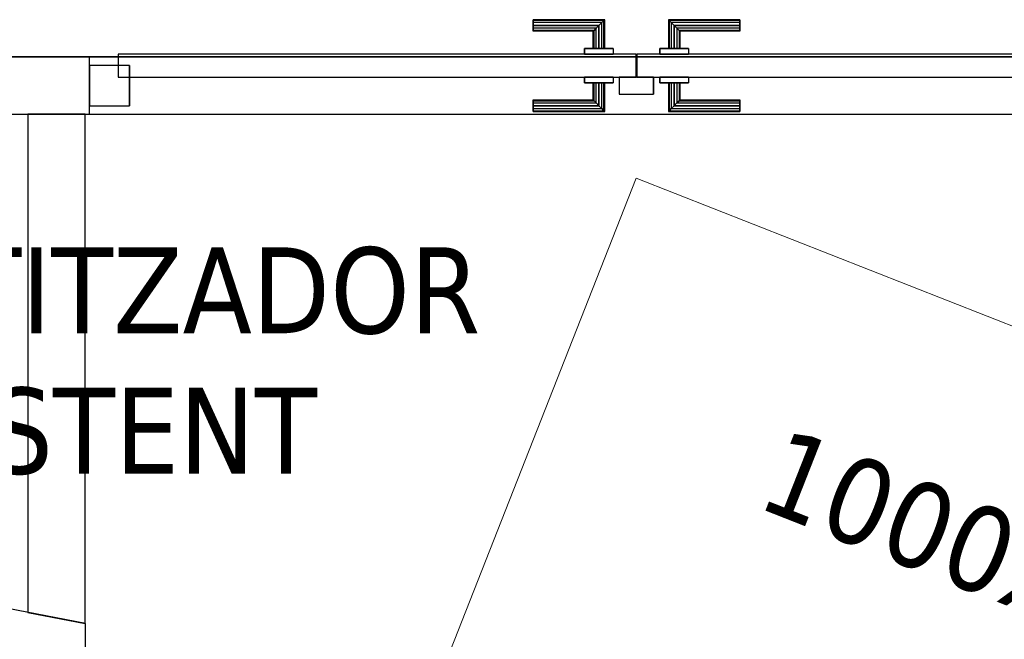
# Model space of a CAD drawing. Header units: metres. Extents: x 391.1 to 427.5, y 12.8 to 28.4.
# Tile 99 of 189: x 407.1 to 408.8, y 23.3 to 24.4. Entities that reach past the tile are written whole.
import ezdxf

# ---------------------------------------------------------------- set-up
doc = ezdxf.new("R2010")
doc.units = ezdxf.units.M
doc.layers.add('01_CARPINTERIA', color=5, linetype='Continuous', lineweight=25, true_color=0x0000ff)
doc.layers.add('01_SUELOS', color=7, linetype='Continuous', lineweight=25, true_color=0x007f00)
for name, color, linetype, lineweight in [('A-GENM-____-OTLN', 7, 'Continuous', 18), ('A-WALL-____-MCUT', 7, 'Continuous', 25), ('A-WALL-____-OTLN', 7, 'Continuous', 25), ('G-____-____-TEXT', 7, 'Continuous', 30), ('M-HVAC-DUCT-IDEN', 7, 'Continuous', 30), ('M-HVAC-DUCT-OTLN', 7, 'Continuous', 18)]:
    doc.layers.add(name, color=color, linetype=linetype, lineweight=lineweight)
doc.styles.add('Tahoma_2', font='tahoma.ttf', dxfattribs={"height": 0.15})

# ---------------------------------------------------------------- blocks, each defined once
blk = doc.blocks.new('Family - LONDR55-XX_ZZ-ARQ-CAA-M3D-Londres55-152321-03_CLI_AIRE_P0A')
at = {"layer": '01_SUELOS', "color": 9, "true_color": 0xaad4aa}
for p, q in [((1.06, 0.7159), (6.46, 0.7159)), ((1.06, 0.7159), (6.46, 0.7159)), ((6.46, 0.7159), (1.06, 0.7159)), ((6.46, 0.7159), (1.06, 0.7159))]:
    blk.add_line(p, q, dxfattribs=at)
blk = doc.blocks.new('Family - Evans PA-152330-03_CLI_AIRE_P0A')
at = {"layer": 'A-WALL-____-MCUT', "color": 253, "true_color": 0xaaaaaa}
for p, q in [((0.019, 0.1), (0, 0)), ((0.8879, 0.1), (0.019, 0.1)), ((0.8879, 0), (0.8879, 0.1)), ((0, 0), (0.8879, 0))]:
    blk.add_line(p, q, dxfattribs=at)
at = {"layer": 'A-WALL-____-OTLN', "color": 253, "true_color": 0xaaaaaa}
for p, q in [((0.019, 0.1), (0, 0)), ((0.8879, 0.1), (0.019, 0.1)), ((0.8879, 0), (0.8879, 0.1)), ((0, 0), (0.8879, 0))]:
    blk.add_line(p, q, dxfattribs=at)
at = {"layer": 'A-WALL-____-OTLN', "color": 253, "lineweight": 18, "true_color": 0xaaaaaa}
blk.add_line((0, 0), (0.8879, 0), dxfattribs=at)
blk = doc.blocks.new('Family - Evans PA-152483-03_CLI_AIRE_P0A')
at = {"layer": 'A-WALL-____-MCUT', "color": 253, "true_color": 0xaaaaaa}
for p, q in [((-0.019, 0.1), (0, 0)), ((1.1449, 0.1), (-0.019, 0.1)), ((1.1639, 0), (1.1449, 0.1)), ((0, 0), (1.1639, 0))]:
    blk.add_line(p, q, dxfattribs=at)
at = {"layer": 'A-WALL-____-OTLN', "color": 253, "true_color": 0xaaaaaa}
for p, q in [((-0.019, 0.1), (0, 0)), ((1.1449, 0.1), (-0.019, 0.1)), ((1.1639, 0), (1.1449, 0.1)), ((0, 0), (1.1639, 0))]:
    blk.add_line(p, q, dxfattribs=at)
at = {"layer": 'A-WALL-____-OTLN', "color": 253, "lineweight": 18, "true_color": 0xaaaaaa}
blk.add_line((0, 0), (1.1639, 0), dxfattribs=at)
blk = doc.blocks.new('Family - Evans PA-152603-03_CLI_AIRE_P0A')
at = {"layer": 'A-WALL-____-MCUT', "color": 253, "true_color": 0xaaaaaa}
for p, q in [((2.727, 0.1), (2.5316, 0.1)), ((2.5316, 0.1), (2.5316, 0)), ((2.5316, 0), (2.727, 0))]:
    blk.add_line(p, q, dxfattribs=at)
at = {"layer": 'A-WALL-____-OTLN', "color": 253, "true_color": 0xaaaaaa}
for p, q in [((5.2009, 0.1), (0, 0.1)), ((2.5316, 0.1), (0.6225, 0.1)), ((2.5316, 0.1), (2.5316, 0)), ((0, 0), (5.2009, 0)), ((0.6225, 0), (2.5316, 0))]:
    blk.add_line(p, q, dxfattribs=at)
at = {"layer": 'A-WALL-____-OTLN', "color": 253, "lineweight": 18, "true_color": 0xaaaaaa}
blk.add_line((0, 0), (5.2009, 0), dxfattribs=at)
blk = doc.blocks.new('Family - Vano de puerta PA-152607-03_CLI_AIRE_P0A')
at = {"layer": 'A-GENM-____-OTLN', "color": 253, "true_color": 0xaaaaaa}
for p, q in [((407.185, 24.3496), (407.185, 24.2496)), ((409.0941, 24.3496), (407.185, 24.3496)), ((407.185, 24.3496), (407.185, 24.2496)), ((407.185, 24.3496), (409.0941, 24.3496)), ((407.185, 24.2496), (409.0941, 24.2496)), ((409.0941, 24.2496), (407.185, 24.2496))]:
    blk.add_line(p, q, dxfattribs=at)
blk = doc.blocks.new('Family - LONDR55-XX_ZZ-ARQ-CAA-M3D-Londres55-152646-03_CLI_AIRE_P0A')
at = {"layer": '01_CARPINTERIA', "color": 161, "true_color": 0xaaaaff}
for p, q in [((0.774, 0.1487), (0.774, 0.15)), ((0.774, 0.15), (0.774, 0.1487)), ((0.899, 0.15), (0.774, 0.15)), ((0.774, 0.145), (0.774, 0.1487)), ((0.774, 0.1487), (0.774, 0.145)), ((0.8977, 0.1487), (0.774, 0.1487)), ((0.8977, 0.1487), (0.774, 0.1487)), ((0.774, 0.14), (0.774, 0.145)), ((0.774, 0.145), (0.774, 0.14)), ((0.894, 0.145), (0.774, 0.145)), ((0.894, 0.145), (0.774, 0.145)), ((0.774, 0.135), (0.774, 0.14)), ((0.774, 0.14), (0.774, 0.135)), ((0.774, 0.14), (0.889, 0.14)), ((0.889, 0.14), (0.774, 0.14)), ((0.884, 0.135), (0.889, 0.14)), ((0.889, 0.14), (0.884, 0.135)), ((0.894, 0.145), (0.889, 0.14)), ((0.889, 0.14), (0.894, 0.145)), ((0.889, 0.14), (0.889, 0.1)), ((0.889, 0.1), (0.889, 0.14)), ((0.8977, 0.1487), (0.894, 0.145)), ((0.894, 0.145), (0.8977, 0.1487)), ((0.894, 0.1), (0.894, 0.145)), ((0.894, 0.1), (0.894, 0.145)), ((0.899, 0.15), (0.8977, 0.1487)), ((0.8977, 0.1487), (0.899, 0.15)), ((0.8977, 0.1), (0.8977, 0.1487)), ((0.8977, 0.1), (0.8977, 0.1487)), ((0.899, 0.1), (0.899, 0.15)), ((1.0114, 0.1487), (1.01, 0.15)), ((1.01, 0.15), (1.01, 0.1)), ((1.01, 0.15), (1.0114, 0.1487)), ((1.135, 0.15), (1.01, 0.15)), ((1.015, 0.145), (1.0114, 0.1487)), ((1.0114, 0.1487), (1.0114, 0.1)), ((1.0114, 0.1487), (1.0114, 0.1)), ((1.0114, 0.1487), (1.015, 0.145)), ((1.135, 0.1487), (1.0114, 0.1487)), ((1.135, 0.1487), (1.0114, 0.1487)), ((1.02, 0.14), (1.015, 0.145)), ((1.015, 0.145), (1.015, 0.1)), ((1.015, 0.145), (1.015, 0.1)), ((1.015, 0.145), (1.02, 0.14)), ((1.135, 0.145), (1.015, 0.145)), ((1.135, 0.145), (1.015, 0.145)), ((1.02, 0.1), (1.02, 0.14)), ((1.02, 0.14), (1.02, 0.1)), ((1.02, 0.14), (1.025, 0.135)), ((1.025, 0.135), (1.02, 0.14)), ((1.02, 0.14), (1.135, 0.14)), ((1.135, 0.14), (1.02, 0.14)), ((1.135, 0.1487), (1.135, 0.15)), ((1.135, 0.15), (1.135, 0.1487)), ((1.135, 0.145), (1.135, 0.1487)), ((1.135, 0.1487), (1.135, 0.145)), ((1.135, 0.145), (1.135, 0.14)), ((1.135, 0.14), (1.135, 0.145)), ((1.135, 0.14), (1.135, 0.135)), ((1.135, 0.135), (1.135, 0.14)), ((0.774, 0.135), (0.774, 0.1313)), ((0.774, 0.1313), (0.774, 0.135)), ((0.884, 0.135), (0.774, 0.135)), ((0.884, 0.135), (0.774, 0.135)), ((0.774, 0.1313), (0.774, 0.13)), ((0.774, 0.13), (0.774, 0.1313)), ((0.8804, 0.1313), (0.774, 0.1313)), ((0.8804, 0.1313), (0.774, 0.1313)), ((0.879, 0.13), (0.774, 0.13)), ((0.879, 0.13), (0.8804, 0.1313)), ((0.8804, 0.1313), (0.879, 0.13)), ((0.879, 0.1), (0.879, 0.13)), ((0.8804, 0.1313), (0.884, 0.135)), ((0.884, 0.135), (0.8804, 0.1313)), ((0.8804, 0.1), (0.8804, 0.1313)), ((0.8804, 0.1), (0.8804, 0.1313)), ((0.884, 0.1), (0.884, 0.135)), ((0.884, 0.1), (0.884, 0.135)), ((1.025, 0.135), (1.025, 0.1)), ((1.025, 0.135), (1.0287, 0.1313)), ((1.0287, 0.1313), (1.025, 0.135)), ((1.025, 0.135), (1.025, 0.1)), ((1.135, 0.135), (1.025, 0.135)), ((1.135, 0.135), (1.025, 0.135)), ((1.0287, 0.1313), (1.0287, 0.1)), ((1.0287, 0.1313), (1.03, 0.13)), ((1.03, 0.13), (1.0287, 0.1313)), ((1.0287, 0.1313), (1.0287, 0.1)), ((1.135, 0.1313), (1.0287, 0.1313)), ((1.135, 0.1313), (1.0287, 0.1313)), ((1.03, 0.13), (1.03, 0.1)), ((1.135, 0.13), (1.03, 0.13)), ((1.135, 0.135), (1.135, 0.1313)), ((1.135, 0.1313), (1.135, 0.135)), ((1.135, 0.1313), (1.135, 0.13)), ((1.135, 0.13), (1.135, 0.1313)), ((0.954, 0.09), (0.05, 0.09)), ((0.05, 0.09), (0.05, 0.05)), ((0.954, 0.09), (0.05, 0.09)), ((0.05, 0.09), (0.05, 0.05)), ((0.914, 0.1), (0.864, 0.1)), ((0.864, 0.1), (0.914, 0.1)), ((0.864, 0.1), (0.864, 0.09)), ((0.864, 0.09), (0.864, 0.1)), ((0.914, 0.09), (0.864, 0.09)), ((0.864, 0.09), (0.914, 0.09)), ((0.8804, 0.1), (0.879, 0.1)), ((0.879, 0.1), (0.8804, 0.1)), ((0.884, 0.1), (0.8804, 0.1)), ((0.8804, 0.1), (0.884, 0.1)), ((0.889, 0.1), (0.884, 0.1)), ((0.884, 0.1), (0.889, 0.1)), ((0.894, 0.1), (0.889, 0.1)), ((0.889, 0.1), (0.894, 0.1)), ((0.894, 0.1), (0.8977, 0.1)), ((0.8977, 0.1), (0.894, 0.1)), ((0.8977, 0.1), (0.899, 0.1)), ((0.899, 0.1), (0.8977, 0.1)), ((0.914, 0.1), (0.914, 0.09)), ((0.914, 0.1), (0.914, 0.09)), ((0.954, 0.05), (0.954, 0.09)), ((0.954, 0.09), (0.954, 0.05)), ((1.8591, 0.09), (0.955, 0.09)), ((0.955, 0.09), (0.955, 0.05)), ((1.8591, 0.09), (0.955, 0.09)), ((0.955, 0.09), (0.955, 0.05)), ((1.045, 0.1), (0.995, 0.1)), ((0.995, 0.1), (1.045, 0.1)), ((0.995, 0.1), (0.995, 0.09)), ((0.995, 0.09), (0.995, 0.1)), ((1.045, 0.09), (0.995, 0.09)), ((0.995, 0.09), (1.045, 0.09)), ((1.0114, 0.1), (1.01, 0.1)), ((1.01, 0.1), (1.0114, 0.1)), ((1.015, 0.1), (1.0114, 0.1)), ((1.0114, 0.1), (1.015, 0.1)), ((1.02, 0.1), (1.015, 0.1)), ((1.015, 0.1), (1.02, 0.1)), ((1.025, 0.1), (1.02, 0.1)), ((1.02, 0.1), (1.025, 0.1)), ((1.025, 0.1), (1.0287, 0.1)), ((1.0287, 0.1), (1.025, 0.1)), ((1.0287, 0.1), (1.03, 0.1)), ((1.03, 0.1), (1.0287, 0.1)), ((1.045, 0.1), (1.045, 0.09)), ((1.045, 0.1), (1.045, 0.09)), ((0.07, 0.07), (0, 0.07)), ((0, 0.07), (0, 0)), ((0.07, 0.07), (0, 0.07)), ((0, 0.07), (0, 0)), ((0.07, 0), (0.07, 0.07)), ((0.07, 0.07), (0.07, 0)), ((0.05, 0.05), (0.954, 0.05)), ((0.05, 0.05), (0.954, 0.05)), ((0.864, 0.05), (0.914, 0.05)), ((0.914, 0.05), (0.864, 0.05)), ((0.864, 0.05), (0.864, 0.04)), ((0.864, 0.04), (0.864, 0.05)), ((0.864, 0.04), (0.914, 0.04)), ((0.914, 0.04), (0.864, 0.04)), ((0.8804, 0.04), (0.879, 0.04)), ((0.879, 0.04), (0.8804, 0.04)), ((0.879, 0.01), (0.879, 0.04)), ((0.884, 0.04), (0.8804, 0.04)), ((0.8804, 0.04), (0.884, 0.04)), ((0.8804, 0.0087), (0.8804, 0.04)), ((0.8804, 0.0087), (0.8804, 0.04)), ((0.884, 0.04), (0.889, 0.04)), ((0.889, 0.04), (0.884, 0.04)), ((0.884, 0.005), (0.884, 0.04)), ((0.884, 0.005), (0.884, 0.04)), ((0.889, 0.04), (0.894, 0.04)), ((0.894, 0.04), (0.889, 0.04)), ((0.889, 0.04), (0.889, 0)), ((0.889, 0), (0.889, 0.04)), ((0.894, 0.04), (0.8977, 0.04)), ((0.8977, 0.04), (0.894, 0.04)), ((0.894, -0.005), (0.894, 0.04)), ((0.894, -0.005), (0.894, 0.04)), ((0.8977, 0.04), (0.899, 0.04)), ((0.899, 0.04), (0.8977, 0.04)), ((0.8977, -0.0087), (0.8977, 0.04)), ((0.8977, -0.0087), (0.8977, 0.04)), ((0.899, -0.01), (0.899, 0.04)), ((0.914, 0.05), (0.914, 0.04)), ((0.914, 0.05), (0.914, 0.04)), ((0.984, 0.05), (0.924, 0.05)), ((0.924, 0.05), (0.924, 0.02)), ((0.984, 0.05), (0.924, 0.05)), ((0.924, 0.05), (0.924, 0.02)), ((0.955, 0.05), (1.8591, 0.05)), ((0.955, 0.05), (1.8591, 0.05)), ((0.984, 0.02), (0.984, 0.05)), ((0.984, 0.05), (0.984, 0.02)), ((0.995, 0.05), (1.045, 0.05)), ((1.045, 0.05), (0.995, 0.05)), ((0.995, 0.05), (0.995, 0.04)), ((0.995, 0.04), (0.995, 0.05)), ((0.995, 0.04), (1.045, 0.04)), ((1.045, 0.04), (0.995, 0.04)), ((1.0114, 0.04), (1.01, 0.04)), ((1.01, 0.04), (1.0114, 0.04)), ((1.01, 0.04), (1.01, -0.01)), ((1.015, 0.04), (1.0114, 0.04)), ((1.0114, 0.04), (1.015, 0.04)), ((1.0114, 0.04), (1.0114, -0.0087)), ((1.0114, 0.04), (1.0114, -0.0087)), ((1.015, 0.04), (1.02, 0.04)), ((1.02, 0.04), (1.015, 0.04)), ((1.015, 0.04), (1.015, -0.005)), ((1.015, 0.04), (1.015, -0.005)), ((1.02, 0.04), (1.025, 0.04)), ((1.025, 0.04), (1.02, 0.04)), ((1.02, 0), (1.02, 0.04)), ((1.02, 0.04), (1.02, 0)), ((1.025, 0.04), (1.0287, 0.04)), ((1.0287, 0.04), (1.025, 0.04)), ((1.025, 0.04), (1.025, 0.005)), ((1.025, 0.04), (1.025, 0.005)), ((1.0287, 0.04), (1.03, 0.04)), ((1.03, 0.04), (1.0287, 0.04)), ((1.0287, 0.04), (1.0287, 0.0087)), ((1.0287, 0.04), (1.0287, 0.0087)), ((1.03, 0.04), (1.03, 0.01)), ((1.045, 0.05), (1.045, 0.04)), ((1.045, 0.05), (1.045, 0.04)), ((0.924, 0.02), (0.984, 0.02)), ((0.924, 0.02), (0.984, 0.02)), ((0, 0), (0.07, 0)), ((0, 0), (0.07, 0)), ((0.774, 0.0087), (0.774, 0.01)), ((0.774, 0.01), (0.774, 0.0087)), ((0.774, 0.01), (0.879, 0.01)), ((0.774, 0.005), (0.774, 0.0087)), ((0.774, 0.0087), (0.774, 0.005)), ((0.774, 0.0087), (0.8804, 0.0087)), ((0.774, 0.0087), (0.8804, 0.0087)), ((0.774, 0), (0.774, 0.005)), ((0.774, 0.005), (0.774, 0)), ((0.774, 0.005), (0.884, 0.005)), ((0.774, 0.005), (0.884, 0.005)), ((0.774, -0.005), (0.774, 0)), ((0.889, 0), (0.774, 0)), ((0.774, 0), (0.889, 0)), ((0.8804, 0.0087), (0.879, 0.01)), ((0.879, 0.01), (0.8804, 0.0087)), ((0.884, 0.005), (0.8804, 0.0087)), ((0.8804, 0.0087), (0.884, 0.005)), ((0.889, 0), (0.884, 0.005)), ((0.884, 0.005), (0.889, 0)), ((0.894, -0.005), (0.889, 0)), ((1.02, 0), (1.015, -0.005)), ((1.025, 0.005), (1.02, 0)), ((1.02, 0), (1.025, 0.005)), ((1.135, 0), (1.02, 0)), ((1.02, 0), (1.135, 0)), ((1.0287, 0.0087), (1.025, 0.005)), ((1.025, 0.005), (1.0287, 0.0087)), ((1.025, 0.005), (1.135, 0.005)), ((1.025, 0.005), (1.135, 0.005)), ((1.03, 0.01), (1.0287, 0.0087)), ((1.0287, 0.0087), (1.03, 0.01)), ((1.0287, 0.0087), (1.135, 0.0087)), ((1.0287, 0.0087), (1.135, 0.0087)), ((1.03, 0.01), (1.135, 0.01)), ((1.135, 0.0087), (1.135, 0.01)), ((1.135, 0.01), (1.135, 0.0087)), ((1.135, 0.005), (1.135, 0.0087)), ((1.135, 0.0087), (1.135, 0.005)), ((1.135, 0.005), (1.135, 0)), ((1.135, 0), (1.135, 0.005)), ((1.135, 0), (1.135, -0.005)), ((1.135, -0.005), (1.135, 0)), ((0.774, 0), (0.774, -0.005)), ((0.774, -0.005), (0.774, -0.0087)), ((0.774, -0.0087), (0.774, -0.005)), ((0.774, -0.005), (0.894, -0.005)), ((0.774, -0.005), (0.894, -0.005)), ((0.774, -0.0087), (0.774, -0.01)), ((0.774, -0.01), (0.774, -0.0087)), ((0.774, -0.0087), (0.8977, -0.0087)), ((0.774, -0.0087), (0.8977, -0.0087)), ((0.774, -0.01), (0.899, -0.01)), ((0.889, 0), (0.894, -0.005)), ((0.894, -0.005), (0.8977, -0.0087)), ((0.8977, -0.0087), (0.894, -0.005)), ((0.8977, -0.0087), (0.899, -0.01)), ((0.899, -0.01), (0.8977, -0.0087)), ((1.01, -0.01), (1.0114, -0.0087)), ((1.0114, -0.0087), (1.01, -0.01)), ((1.01, -0.01), (1.135, -0.01)), ((1.0114, -0.0087), (1.015, -0.005)), ((1.015, -0.005), (1.0114, -0.0087)), ((1.0114, -0.0087), (1.135, -0.0087)), ((1.0114, -0.0087), (1.135, -0.0087)), ((1.015, -0.005), (1.02, 0)), ((1.015, -0.005), (1.135, -0.005)), ((1.015, -0.005), (1.135, -0.005)), ((1.135, -0.005), (1.135, -0.0087)), ((1.135, -0.0087), (1.135, -0.005)), ((1.135, -0.0087), (1.135, -0.01)), ((1.135, -0.01), (1.135, -0.0087))]:
    blk.add_line(p, q, dxfattribs=at)
blk = doc.blocks.new('Family - Porta PA-152647-03_CLI_AIRE_P0A')
blk.add_blockref('Family - LONDR55-XX_ZZ-ARQ-CAA-M3D-Londres55-152646-03_CLI_AIRE_P0A', (0, 0))
blk = doc.blocks.new('LONDR55-XX_ZZ-ARQ-CAA-M3D-Londres55_ifc-1-03_CLI_AIRE_P0A')
at = {"layer": '01_CARPINTERIA', "color": 253, "lineweight": 18, "true_color": 0xaaaaaa}
blk.add_blockref('Family - Porta PA-152647-03_CLI_AIRE_P0A', (407.185, 24.2646), dxfattribs=at)
at = {"layer": '01_SUELOS', "color": 253, "lineweight": 18, "true_color": 0xaaaaaa}
blk.add_blockref('Family - LONDR55-XX_ZZ-ARQ-CAA-M3D-Londres55-152321-03_CLI_AIRE_P0A', (403.3569, 23.6337), dxfattribs=at)
at = {"layer": 'A-GENM-____-OTLN', "color": 253, "lineweight": 18, "true_color": 0xaaaaaa}
blk.add_blockref('Family - Vano de puerta PA-152607-03_CLI_AIRE_P0A', (0, 0), dxfattribs=at)
at = {"layer": 'A-WALL-____-OTLN', "color": 253, "lineweight": 18, "true_color": 0xaaaaaa}
for name, p, rotation in [('Family - Evans PA-152603-03_CLI_AIRE_P0A', (409.7166, 24.3496), 180), ('Family - Evans PA-152330-03_CLI_AIRE_P0A', (407.1779, 23.3617), 90), ('Family - Evans PA-152483-03_CLI_AIRE_P0A', (406.0345, 23.4771), 349.2446240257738)]:
    blk.add_blockref(name, p, dxfattribs=dict(at, rotation=rotation))

msp = doc.modelspace()

# ---------------------------------------------------------------- linework, layer by layer
at = {"layer": 'M-HVAC-DUCT-OTLN', "color": 40, "true_color": 0xffbf00}
for p, q in [((407.7729, 23.2079), (408.1391, 24.1384)), ((408.1391, 24.1384), (409.6674, 23.5369))]:
    msp.add_line(p, q, dxfattribs=at)

# ---------------------------------------------------------------- block references
at = {"lineweight": 5}
msp.add_blockref('LONDR55-XX_ZZ-ARQ-CAA-M3D-Londres55_ifc-1-03_CLI_AIRE_P0A', (0, 0), dxfattribs=at)

# ---------------------------------------------------------------- texts
at = {"layer": 'G-____-____-TEXT', "char_height": 0.15, "attachment_point": 1, "style": 'Tahoma_2'}
for s, insert, width in [('CLIMATITZADOR ', (406.41, 24.0176), 1.928058), ('EXISTENT', (406.7242, 23.7728), 1.094303)]:
    msp.add_mtext(s, dxfattribs=dict(at, insert=insert, width=width))
at = {"layer": 'M-HVAC-DUCT-IDEN', "insert": (408.3989, 23.706), "char_height": 0.15, "width": 1.046202, "attachment_point": 1, "rotation": 338.5163, "style": 'Tahoma_2'}
msp.add_mtext('1000x170', dxfattribs=at)

doc.saveas('drawing.dxf')
